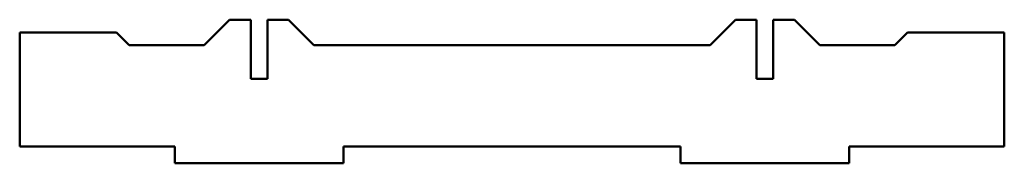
# Model space of a CAD drawing. Header units: millimetres. Extents: x 0 to 1168, y -20 to 150.
import ezdxf

# ---------------------------------------------------------------- set-up
doc = ezdxf.new("R2010")
doc.units = ezdxf.units.MM
doc.linetypes.add('K5LT32768', pattern=[0])
doc.layers.add('Видимый контур (ГОСТ)', color=7, linetype='Continuous')

msp = doc.modelspace()

# ---------------------------------------------------------------- linework, layer by layer
at = {"layer": 'Видимый контур (ГОСТ)', "color": 7, "linetype": 'K5LT32768', "lineweight": 50}
for p, q in [((249, 150), (219, 120)), ((249, 150), (274, 150)), ((274, 80), (274, 150)), ((294, 150), (319, 150)), ((294, 150), (294, 80)), ((349, 120), (319, 150)), ((849, 150), (819, 120)), ((849, 150), (874, 150)), ((874, 80), (874, 150)), ((894, 150), (919, 150)), ((894, 150), (894, 80)), ((949, 120), (919, 150)), ((115, 135), (0, 135)), ((0, 0), (0, 135)), ((130, 120), (115, 135)), ((1053, 135), (1038, 120)), ((1168, 135), (1053, 135)), ((1168, 135), (1168, 0)), ((219, 120), (130, 120)), ((819, 120), (349, 120)), ((1038, 120), (949, 120)), ((294, 80), (274, 80)), ((894, 80), (874, 80)), ((184, 0), (0, 0)), ((184, -20), (184, 0)), ((384, 0), (384, -20)), ((784, 0), (384, 0)), ((784, -20), (784, 0)), ((984, 0), (984, -20)), ((1168, 0), (984, 0)), ((384, -20), (184, -20)), ((984, -20), (784, -20))]:
    msp.add_line(p, q, dxfattribs=at)

doc.saveas('drawing.dxf')
